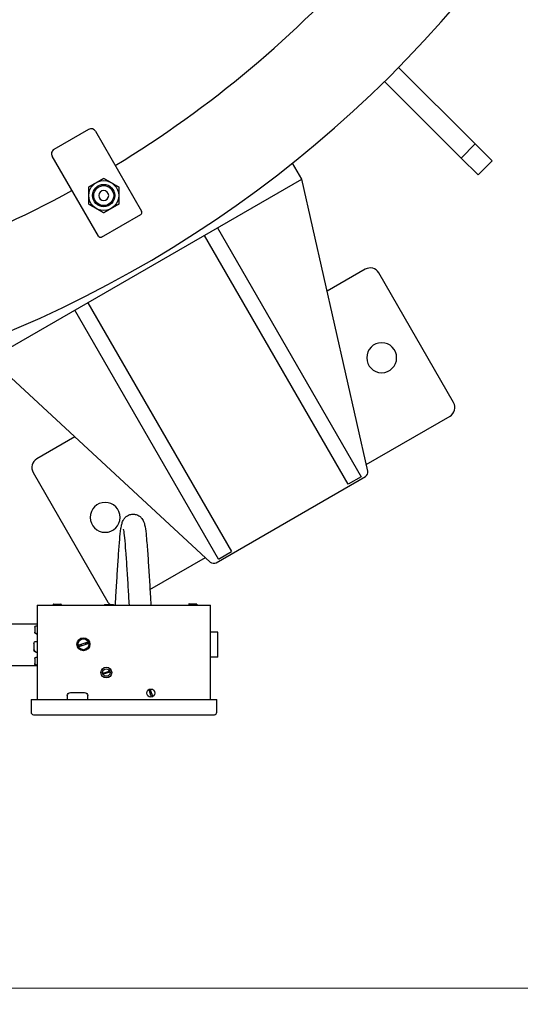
# Model space of a CAD drawing. Header units: inches. Extents: x 1 to 669, y 0 to 417.
# Tile 106 of 256: x 132 to 145, y 317 to 341. Entities that reach past the tile are written whole.
import ezdxf

# ---------------------------------------------------------------- set-up
doc = ezdxf.new("R2010")
doc.units = ezdxf.units.IN
doc.header["$LTSCALE"] = 12
doc.header["$MEASUREMENT"] = 0
doc.header["$PDMODE"] = 1
doc.layers.get('0').update_dxf_attribs({"linetype": 'CONTINUOUS'})
doc.layers.get('Defpoints').update_dxf_attribs({"linetype": 'CONTINUOUS'})
doc.layers.add('D', color=2, linetype='CONTINUOUS')
doc.layers.add('Q', color=4, linetype='CONTINUOUS')
doc.styles.get("Standard").update_dxf_attribs({"font": 'SIMPLEX.SHX', "width": 0.875})
doc.dimstyles.new('STANDARD$0', dxfattribs={"dimscale": 32, "dimtxt": 0.09375, "dimasz": 0.0625, "dimexe": 0.03125, "dimexo": 0.03125, "dimgap": 0.03125, "dimtad": 1, "dimtih": 1, "dimtoh": 1, "dimdec": 4, "dimzin": 12, "dimdsep": 46, "dimlunit": 5, "dimtxsty": 'Standard', "dimcen": -0.03125, "dimclrd": 256, "dimclre": 256, "dimclrt": 256, "dimadec": 0, "dimazin": 0, "dimtfac": 0.875, "dimtdec": 4, "dimtofl": 0, "dimtmove": 0, "dimatfit": 3, "dimfxl": 1, "dimtolj": 1, "dimtzin": 12, "dimlwd": 13, "dimlwe": 13, "dimarcsym": 0})

# ---------------------------------------------------------------- blocks, each defined once
blk = doc.blocks.new('*D22')
at = {"layer": 'D', "lineweight": 13, "transparency": 16777216}
for p, q in [((58.984, 356.095), (58.984, 301.053)), ((158.971, 354.636), (158.971, 301.053)), ((60.984, 302.053), (156.971, 302.053))]:
    blk.add_line(p, q, dxfattribs=at)
at = {"layer": 'D', "transparency": 16777216}
for points in [[(60.984, 302.386), (60.984, 301.72), (58.984, 302.053)], [(156.971, 302.386), (156.971, 301.72), (158.971, 302.053)]]:
    blk.add_solid(points, dxfattribs=at)
at = {"layer": 'Defpoints', "color": 0, "transparency": 16777216}
for p in [(58.984, 357.095), (158.971, 355.636), (158.971, 302.053)]:
    blk.add_point(p, dxfattribs=at)
at = {"layer": 'D', "transparency": 16777216, "insert": (108.978, 304.553), "char_height": 3, "attachment_point": 5}
blk.add_mtext('\\A1;100{}{\\C2;%%p1}', dxfattribs=at)
blk = doc.blocks.new('*D23')
at = {"layer": 'D', "lineweight": 13, "transparency": 16777216}
for p, q in [((90.151, 360.277), (90.151, 307.693)), ((150.151, 360.277), (150.151, 307.693)), ((92.151, 308.693), (148.151, 308.693))]:
    blk.add_line(p, q, dxfattribs=at)
at = {"layer": 'D', "transparency": 16777216}
for points in [[(92.151, 309.026), (92.151, 308.359), (90.151, 308.693)], [(148.151, 309.026), (148.151, 308.359), (150.151, 308.693)]]:
    blk.add_solid(points, dxfattribs=at)
at = {"layer": 'Defpoints', "color": 0, "transparency": 16777216}
for p in [(90.151, 361.277), (150.151, 361.277), (150.151, 308.693)]:
    blk.add_point(p, dxfattribs=at)
at = {"layer": 'D', "transparency": 16777216, "insert": (120.151, 311.193), "char_height": 3, "attachment_point": 5}
blk.add_mtext('\\A1;60', dxfattribs=at)
blk = doc.blocks.new('*D24')
at = {"layer": 'D', "lineweight": 13, "transparency": 16777216}
for p, q in [((121.74, 407.09), (174.159, 407.09)), ((173.159, 405.09), (173.159, 371.688)), ((173.159, 319.169), (173.159, 366.688)), ((121.151, 317.169), (174.159, 317.169))]:
    blk.add_line(p, q, dxfattribs=at)
at = {"layer": 'D', "transparency": 16777216}
for points in [[(172.825, 405.09), (173.492, 405.09), (173.159, 407.09)], [(172.825, 319.169), (173.492, 319.169), (173.159, 317.169)]]:
    blk.add_solid(points, dxfattribs=at)
at = {"layer": 'Defpoints', "color": 0, "transparency": 16777216}
for p in [(120.74, 407.09), (120.151, 317.169), (173.159, 317.169)]:
    blk.add_point(p, dxfattribs=at)
at = {"layer": 'D', "transparency": 16777216, "insert": (173.159, 369.188), "char_height": 3, "attachment_point": 5}
blk.add_mtext('\\A1;90{}{\\C2;%%p1}', dxfattribs=at)
blk = doc.blocks.new('*D48')
at = {"layer": 'D', "linetype": 'ByBlock', "lineweight": 13, "transparency": 16777216}
for p, q in [((153.266, 361.277), (166.045, 361.277)), ((165.045, 359.277), (165.045, 341.723)), ((165.045, 319.169), (165.045, 336.723)), ((121.151, 317.169), (166.045, 317.169))]:
    blk.add_line(p, q, dxfattribs=at)
at = {"layer": 'D', "transparency": 16777216}
for points in [[(164.712, 359.277), (165.378, 359.277), (165.045, 361.277)], [(164.712, 319.169), (165.378, 319.169), (165.045, 317.169)]]:
    blk.add_solid(points, dxfattribs=at)
at = {"layer": 'Defpoints', "color": 0, "transparency": 16777216}
for p in [(152.266, 361.277), (120.151, 317.169), (165.045, 317.169)]:
    blk.add_point(p, dxfattribs=at)
at = {"layer": 'D', "transparency": 16777216, "insert": (165.045, 339.223), "char_height": 3, "attachment_point": 5}
blk.add_mtext('\\A1;44', dxfattribs=at)

msp = doc.modelspace()

# ---------------------------------------------------------------- linework, layer by layer
at = {"extrusion": (-2.44929e-16, -1, -2.22045e-16)}
for p, q in [((141.54034, 340.24156), (143.45839, 338.32352)), ((143.10483, 337.96996), (141.18679, 339.88801)), ((133.77161, 338.68583), (132.90559, 338.18583)), ((133.94237, 338.64008), (135.09987, 336.63523)), ((143.45839, 338.32352), (143.10483, 337.96996)), ((143.88337, 337.89853), (143.45839, 338.32352)), ((134.01733, 336.01023), (132.85983, 338.01508)), ((139.11071, 337.43823), (138.8785, 337.84043)), ((143.10483, 337.96996), (143.52982, 337.54498)), ((143.88337, 337.89853), (143.52982, 337.54498)), ((131.31649, 332.93823), (139.11071, 337.43823)), ((140.76682, 330.12436), (139.11071, 337.43823)), ((134.0993, 335.98827), (135.0779, 336.55327)), ((140.27555, 329.79567), (136.67502, 336.03198)), ((136.99978, 336.21948), (140.60031, 329.98317)), ((140.70222, 335.18166), (139.74661, 334.62994)), ((142.91873, 331.84256), (141.04373, 335.09016)), ((133.75218, 334.34448), (137.35272, 328.10817)), ((137.02796, 327.92067), (133.42742, 334.15698)), ((131.31649, 332.93823), (136.82243, 327.84707)), ((140.72935, 330.28985), (142.82722, 331.50106)), ((133.43059, 330.98339), (132.47498, 330.43166)), ((132.38347, 330.09016), (134.25847, 326.84256)), ((136.96979, 327.83059), (140.70741, 329.98851)), ((140.60031, 329.98317), (140.27555, 329.79567)), ((135.31041, 327.16123), (136.69785, 327.96226)), ((137.02796, 327.92067), (137.35272, 328.10817))]:
    msp.add_line(p, q, dxfattribs=at)
for radius in [0.375, 0.28, 0.25]:
    msp.add_circle((134.1511, 337.02854), radius)
at = {"extrusion": (5.43852e-32, 2.22045e-16, -1)}
for centre, radius in [((-134.1511, 337.02854), 0.125), ((-141.1152, 332.96636), 0.375), ((-134.187, 328.96636), 0.375)]:
    msp.add_circle(centre, radius, dxfattribs=at)
for centre, radius, start, end in [((120.1511, 361.27725), 30, 192.904892, 67.197332), ((120.1511, 361.27725), 27.5, 301.302289, 318.697711), ((133.83411, 338.57758), 0.125, 30, 120), ((132.96809, 338.07758), 0.125, 120, 210), ((120.1511, 361.27725), 27.5, 281.302289, 298.697711), ((135.0479, 336.60523), 0.06, 300, 30), ((140.82722, 334.96516), 0.25, 30, 120), ((142.70222, 331.71756), 0.25, 300, 30), ((132.59998, 330.21516), 0.25, 120, 210), ((140.64491, 330.09676), 0.125, 300, 12.758541), ((136.90729, 327.93885), 0.125, 227.241459, 300), ((134.47498, 326.96756), 0.25, 210, 227.857877)]:
    msp.add_arc(centre, radius, start, end)
msp.add_arc((-134.0693, 336.04023), 0.06, 240, 330, dxfattribs=at)
for points, weights in [([(133.7761, 337.24504), (133.87658, 337.30306), (133.9636, 337.3533)], [1.06727231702, 1.07229945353, 1]), ([(133.7761, 337.02854), (133.7761, 337.12902), (133.7761, 337.24504)], [1, 1.07229945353, 1.06727231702]), ([(133.9636, 337.3533), (134.05062, 337.40354), (134.1511, 337.46155)], [1, 1.07229945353, 1.06727231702]), ([(134.1511, 337.46155), (134.25158, 337.40354), (134.3386, 337.3533)], [1.06727231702, 1.07229945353, 1]), ([(134.3386, 337.3533), (134.42562, 337.30306), (134.5261, 337.24504)], [1, 1.07229945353, 1.06727231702]), ([(134.5261, 337.24504), (134.5261, 337.12902), (134.5261, 337.02854)], [1.06727231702, 1.07229945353, 1]), ([(133.7761, 336.81203), (133.7761, 336.92806), (133.7761, 337.02854)], [1.06727231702, 1.07229945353, 1]), ([(134.5261, 337.02854), (134.5261, 336.92806), (134.5261, 336.81203)], [1, 1.07229945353, 1.06727231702]), ([(133.9636, 336.70378), (133.87658, 336.75402), (133.7761, 336.81203)], [1, 1.07229945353, 1.06727231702]), ([(134.5261, 336.81203), (134.42562, 336.75402), (134.3386, 336.70378)], [1.06727231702, 1.07229945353, 1]), ([(134.1511, 336.59553), (134.05062, 336.65354), (133.9636, 336.70378)], [1.06727231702, 1.07229945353, 1]), ([(134.3386, 336.70378), (134.25158, 336.65354), (134.1511, 336.59553)], [1, 1.07229945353, 1.06727231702])]:
    msp.add_rational_spline(points, weights, degree=2)
at = {"layer": 'Q', "extrusion": (-2.44929e-16, -1, -2.22045e-16)}
for p, q in [((132.48434, 326.76994), (132.48434, 324.39982)), ((132.48434, 326.76994), (136.82686, 326.76994)), ((132.88828, 326.78677), (132.88828, 326.76994)), ((132.89695, 326.79543), (133.07647, 326.79543)), ((133.08513, 326.78677), (133.08513, 326.76994)), ((134.16952, 326.78219), (134.39407, 326.78219)), ((134.16952, 326.78219), (134.16952, 326.76994)), ((134.39407, 326.78219), (134.39407, 326.76994)), ((136.28378, 326.79081), (136.28378, 326.76994)), ((136.29245, 326.79947), (136.47197, 326.79947)), ((136.48064, 326.79081), (136.48064, 326.76994)), ((136.82686, 324.39982), (136.82686, 326.76994)), ((129.31346, 326.30085), (132.48434, 326.30085)), ((132.42318, 326.21481), (132.42318, 326.08892)), ((132.46065, 326.25228), (132.48434, 326.25228)), ((132.45911, 326.05264), (132.45911, 326.06205)), ((132.46065, 326.05129), (132.48434, 326.05129)), ((137.0096, 326.08635), (136.82686, 326.08635)), ((137.0096, 325.46535), (137.0096, 326.08635)), ((132.40415, 325.8096), (132.40415, 325.64243)), ((132.4539, 325.85935), (132.48434, 325.85935)), ((133.5626, 325.78098), (133.71218, 325.82958)), ((133.72491, 325.7904), (133.57533, 325.7418)), ((132.42164, 325.42741), (132.42164, 325.30152)), ((132.45185, 325.59427), (132.45185, 325.60675)), ((132.4539, 325.59247), (132.48434, 325.59247)), ((132.45911, 325.46488), (132.4836, 325.46488)), ((132.4836, 325.41463), (132.48434, 325.41463)), ((137.0096, 325.46535), (136.82686, 325.46535)), ((129.31346, 325.25085), (132.48434, 325.25085)), ((132.45757, 325.26524), (132.45757, 325.27464)), ((132.45911, 325.26389), (132.4836, 325.26389)), ((132.4836, 325.31414), (132.48434, 325.31414)), ((134.16172, 325.07381), (134.26396, 325.10703)), ((134.27266, 325.08025), (134.17042, 325.04703)), ((133.23655, 324.41102), (133.23655, 324.39982)), ((133.23681, 324.50135), (133.23681, 324.39982)), ((133.31555, 324.58009), (133.67228, 324.58009)), ((133.75102, 324.39982), (133.75102, 324.50135)), ((135.33428, 324.50527), (135.29837, 324.61577)), ((135.32732, 324.62517), (135.36322, 324.51467)), ((132.33183, 324.39982), (136.98584, 324.39982)), ((132.33183, 324.39982), (132.33183, 324.08493)), ((136.98584, 324.08493), (136.98584, 324.39982)), ((132.3948, 324.02196), (136.92286, 324.02196))]:
    msp.add_line(p, q, dxfattribs=at)
at = {"layer": 'Q'}
for centre, radius in [((133.64375, 325.78569), 0.16235), ((133.64375, 325.78569), 0.13604), ((134.21719, 325.07703), 0.13396), ((134.21719, 325.07703), 0.09298), ((135.3308, 324.56522), 0.10046), ((135.3308, 324.56522), 0.0000379)]:
    msp.add_circle(centre, radius, dxfattribs=at)
at = {"layer": 'Q', "extrusion": (5.43852e-32, 2.22045e-16, -1)}
for centre, radius, start, end in [((-132.46065, 326.21481), 0.03747, 360, 90), ((-132.46065, 326.08876), 0.03747, 270, 0), ((-132.4539, 325.8096), 0.04975, 0, 90), ((-132.4539, 325.64223), 0.04975, 270, 0), ((-132.45911, 325.42741), 0.03747, 360, 90), ((-132.45911, 325.30136), 0.03747, 270, 0), ((-133.31555, 324.50135), 0.07874, 0, 90), ((-133.67228, 324.50135), 0.07874, 90, 180)]:
    msp.add_arc(centre, radius, start, end, dxfattribs=at)
at = {"layer": 'Q'}
for centre, radius, start, end in [((133.64375, 325.78569), 0.05953, 177.756098, 218.243902), ((133.64375, 325.78569), 0.05953, 357.756098, 38.243902), ((134.21719, 325.07703), 0.04069, 177.756098, 218.243902), ((134.21719, 325.07703), 0.04069, 357.756098, 38.243902), ((133.27592, 324.40794), 0.03949, 172.080853, 175.534866), ((133.27592, 324.40416), 0.03996, 168.164927, 170.119071), ((132.3948, 324.08493), 0.06298, 180, 270), ((136.92286, 324.08493), 0.06298, 270, 0)]:
    msp.add_arc(centre, radius, start, end, dxfattribs=at)
for points, knots in [([(134.44261, 326.76994), (134.44931, 326.87228), (134.45603, 326.97918), (134.47236, 327.24289), (134.48214, 327.40424), (134.50164, 327.7172), (134.51161, 327.87227), (134.5314, 328.15561), (134.54147, 328.28692), (134.56177, 328.51227), (134.57207, 328.60786), (134.58958, 328.72517), (134.59588, 328.7608), (134.6113, 328.82228), (134.6184, 328.84897), (134.64222, 328.89679), (134.64935, 328.90945), (134.67283, 328.94384), (134.69302, 328.9669), (134.73817, 329.00246), (134.76173, 329.01635), (134.81473, 329.03742), (134.84514, 329.04414), (134.90563, 329.04713), (134.93652, 329.0434), (134.99456, 329.02659), (135.02226, 329.01318), (135.06954, 328.98045), (135.08956, 328.96097), (135.12007, 328.92308), (135.13126, 328.90457), (135.14854, 328.87088), (135.15458, 328.85561), (135.1675, 328.81878), (135.17257, 328.79893), (135.19119, 328.71626), (135.20092, 328.64391), (135.21843, 328.48447), (135.22556, 328.40855), (135.24349, 328.19537), (135.25443, 328.04354), (135.27526, 327.73111), (135.28544, 327.56773), (135.30533, 327.24437), (135.31529, 327.08036), (135.32844, 326.87256), (135.33177, 326.82077), (135.33509, 326.76994)], [1.96017916, 1.96017916, 1.96017916, 1.96017916, 2.28690799, 2.28690799, 2.76029517, 2.76029517, 3.2425844, 3.2425844, 3.72848724, 3.72848724, 4.22438316, 4.22438316, 4.49942663, 4.49942663, 4.70610862, 4.70610862, 4.7722416, 4.7722416, 4.87935756, 4.87935756, 4.9667186, 4.9667186, 5.0625249, 5.0625249, 5.1582285, 5.1582285, 5.25475174, 5.25475174, 5.34988406, 5.34988406, 5.4408003, 5.4408003, 5.53831665, 5.53831665, 5.69987263, 5.69987263, 6.1860028, 6.1860028, 6.52934388, 6.52934388, 7.05702114, 7.05702114, 7.54934691, 7.54934691, 8.03156871, 8.03156871, 8.19378719, 8.19378719, 8.19378719, 8.19378719]), ([(134.79498, 326.76994), (134.78578, 326.91188), (134.77648, 327.06261), (134.75747, 327.37234), (134.74752, 327.53533), (134.72796, 327.8407), (134.7181, 327.98718), (134.69879, 328.24513), (134.68905, 328.36), (134.67064, 328.53927), (134.66117, 328.60919), (134.65192, 328.65789), (134.64962, 328.66672), (134.64962, 328.66672)], [2.08694829, 2.08694829, 2.08694829, 2.08694829, 2.53700783, 2.53700783, 3.01835468, 3.01835468, 3.49556237, 3.49556237, 3.96844536, 3.96844536, 4.42279531, 4.42279531, 4.59219286, 4.59219286, 4.59219286, 4.59219286]), ([(132.89695, 326.79543), (132.89635, 326.79543), (132.89575, 326.79537), (132.89517, 326.79525), (132.8946, 326.79513), (132.89404, 326.79495), (132.8935, 326.79472), (132.89247, 326.79427), (132.89153, 326.79362), (132.89074, 326.79281), (132.88996, 326.79201), (132.88934, 326.79106), (132.88892, 326.79002), (132.8885, 326.78899), (132.88828, 326.78788), (132.88828, 326.78677)], [-0.00079936, -0.00079936, -0.00079936, -0.00079936, 0.04492151, 0.04492151, 0.04492151, 0.089816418, 0.089816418, 0.089816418, 0.176099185, 0.176099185, 0.176099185, 0.261834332, 0.261834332, 0.261834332, 0.346827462, 0.346827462, 0.346827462, 0.346827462]), ([(133.08513, 326.78677), (133.08513, 326.78788), (133.08492, 326.78899), (133.0845, 326.79002), (133.08408, 326.79106), (133.08346, 326.79201), (133.08268, 326.79281), (133.08189, 326.79362), (133.08095, 326.79427), (133.07992, 326.79472), (133.07938, 326.79495), (133.07882, 326.79513), (133.07825, 326.79525), (133.07766, 326.79537), (133.07707, 326.79543), (133.07647, 326.79543)], [0.00047572, 0.00047572, 0.00047572, 0.00047572, 0.085448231, 0.085448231, 0.085448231, 0.171162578, 0.171162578, 0.171162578, 0.257424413, 0.257424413, 0.257424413, 0.30230843, 0.30230843, 0.30230843, 0.348018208, 0.348018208, 0.348018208, 0.348018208]), ([(136.29245, 326.79947), (136.29185, 326.79947), (136.29126, 326.79941), (136.29067, 326.79929), (136.2901, 326.79917), (136.28954, 326.79899), (136.289, 326.79876), (136.28797, 326.79831), (136.28703, 326.79766), (136.28624, 326.79685), (136.28546, 326.79605), (136.28484, 326.7951), (136.28442, 326.79406), (136.284, 326.79303), (136.28378, 326.79192), (136.28378, 326.79081)], [-0.00079936, -0.00079936, -0.00079936, -0.00079936, 0.04492151, 0.04492151, 0.04492151, 0.089816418, 0.089816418, 0.089816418, 0.176099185, 0.176099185, 0.176099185, 0.261834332, 0.261834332, 0.261834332, 0.346827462, 0.346827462, 0.346827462, 0.346827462]), ([(136.48064, 326.79081), (136.48064, 326.79192), (136.48042, 326.79303), (136.48, 326.79406), (136.47958, 326.7951), (136.47896, 326.79605), (136.47818, 326.79685), (136.47739, 326.79766), (136.47645, 326.79831), (136.47542, 326.79876), (136.47488, 326.79899), (136.47432, 326.79917), (136.47375, 326.79929), (136.47316, 326.79941), (136.47257, 326.79947), (136.47197, 326.79947)], [0.00047572, 0.00047572, 0.00047572, 0.00047572, 0.085448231, 0.085448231, 0.085448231, 0.171162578, 0.171162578, 0.171162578, 0.257424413, 0.257424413, 0.257424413, 0.30230843, 0.30230843, 0.30230843, 0.348018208, 0.348018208, 0.348018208, 0.348018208]), ([(132.42318, 326.09832), (132.42318, 326.0938), (132.42427, 326.08847), (132.42782, 326.08019), (132.43089, 326.07574), (132.43742, 326.06944), (132.44204, 326.06646), (132.45013, 326.06324), (132.45486, 326.06225), (132.45911, 326.06205)], [-0.142362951, -0.142362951, -0.142362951, -0.142362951, -0.106143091, -0.106143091, -0.070652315, -0.070652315, -0.035220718, -0.035220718, -0.003848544, -0.003848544, -0.003848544, -0.003848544]), ([(132.45911, 326.05264), (132.45488, 326.05284), (132.45017, 326.05383), (132.44212, 326.05702), (132.43752, 326.05997), (132.43096, 326.06625), (132.42786, 326.07071), (132.42428, 326.07902), (132.42318, 326.08437), (132.42318, 326.08986), (132.42323, 326.09084), (132.4233, 326.09184)], [-0.572770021, -0.572770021, -0.572770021, -0.572770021, -0.541563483, -0.541563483, -0.506300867, -0.506300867, -0.470645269, -0.470645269, -0.434255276, -0.434255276, -0.42669269, -0.42669269, -0.42669269, -0.42669269]), ([(132.40415, 325.65492), (132.40415, 325.64889), (132.4056, 325.64179), (132.41036, 325.63074), (132.41447, 325.62482), (132.42318, 325.61648), (132.42929, 325.61256), (132.43998, 325.60833), (132.44623, 325.60702), (132.45185, 325.60675)], [-0.189033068, -0.189033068, -0.189033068, -0.189033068, -0.140713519, -0.140713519, -0.093369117, -0.093369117, -0.046546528, -0.046546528, -0.0051097, -0.0051097, -0.0051097, -0.0051097]), ([(132.45185, 325.59427), (132.4462, 325.59454), (132.43992, 325.59585), (132.42919, 325.60013), (132.42305, 325.60408), (132.41438, 325.61246), (132.4103, 325.61836), (132.40558, 325.62936), (132.40415, 325.63643), (132.40415, 325.64369), (132.40421, 325.64499), (132.4043, 325.64631)], [-0.760538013, -0.760538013, -0.760538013, -0.760538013, -0.718881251, -0.718881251, -0.671834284, -0.671834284, -0.624708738, -0.624708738, -0.576615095, -0.576615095, -0.566573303, -0.566573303, -0.566573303, -0.566573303]), ([(133.5095, 325.76373), (133.5095, 325.76373), (133.5109, 325.76418), (133.51547, 325.76567), (133.51946, 325.76696), (133.52796, 325.76973), (133.534, 325.77169), (133.54526, 325.77535), (133.5525, 325.7777), (133.55993, 325.78011), (133.56125, 325.78054), (133.5626, 325.78098)], [-0.780564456, -0.780564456, -0.780564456, -0.780564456, -0.733111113, -0.733111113, -0.68537633, -0.68537633, -0.637109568, -0.637109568, -0.587848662, -0.587848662, -0.577611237, -0.577611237, -0.577611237, -0.577611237]), ([(133.57533, 325.7418), (133.57398, 325.74136), (133.57266, 325.74093), (133.56523, 325.73852), (133.55799, 325.73617), (133.54673, 325.73251), (133.54069, 325.73055), (133.53219, 325.72778), (133.5282, 325.72649), (133.52363, 325.725), (133.52223, 325.72455), (133.52223, 325.72455)], [-0.202946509, -0.202946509, -0.202946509, -0.202946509, -0.192715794, -0.192715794, -0.143454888, -0.143454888, -0.095188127, -0.095188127, -0.047453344, -0.047453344, 0, 0, 0, 0]), ([(133.71218, 325.82958), (133.71353, 325.83002), (133.71485, 325.83045), (133.72228, 325.83286), (133.72952, 325.83522), (133.74078, 325.83888), (133.74681, 325.84084), (133.75532, 325.8436), (133.75931, 325.8449), (133.76388, 325.84638), (133.76528, 325.84684), (133.76528, 325.84684)], [-0.20295322, -0.20295322, -0.20295322, -0.20295322, -0.192715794, -0.192715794, -0.143454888, -0.143454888, -0.095188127, -0.095188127, -0.047453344, -0.047453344, 0, 0, 0, 0]), ([(133.77801, 325.80765), (133.77801, 325.80765), (133.77661, 325.8072), (133.77204, 325.80572), (133.76805, 325.80442), (133.75954, 325.80166), (133.75351, 325.7997), (133.74225, 325.79604), (133.73501, 325.79368), (133.72758, 325.79127), (133.72626, 325.79084), (133.72491, 325.7904)], [-0.780568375, -0.780568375, -0.780568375, -0.780568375, -0.733115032, -0.733115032, -0.685380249, -0.685380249, -0.637113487, -0.637113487, -0.587852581, -0.587852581, -0.577621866, -0.577621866, -0.577621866, -0.577621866]), ([(132.42164, 325.31092), (132.42164, 325.3064), (132.42272, 325.30107), (132.42628, 325.29279), (132.42935, 325.28834), (132.43588, 325.28204), (132.4405, 325.27906), (132.44859, 325.27584), (132.45331, 325.27485), (132.45757, 325.27464)], [-0.142362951, -0.142362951, -0.142362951, -0.142362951, -0.106143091, -0.106143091, -0.070652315, -0.070652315, -0.035220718, -0.035220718, -0.003848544, -0.003848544, -0.003848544, -0.003848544]), ([(132.45757, 325.26524), (132.45334, 325.26544), (132.44863, 325.26642), (132.44058, 325.26962), (132.43597, 325.27257), (132.42942, 325.27885), (132.42632, 325.2833), (132.42273, 325.29162), (132.42164, 325.29697), (132.42164, 325.30246), (132.42169, 325.30344), (132.42176, 325.30443)], [-0.572770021, -0.572770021, -0.572770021, -0.572770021, -0.541563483, -0.541563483, -0.506300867, -0.506300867, -0.470645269, -0.470645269, -0.434255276, -0.434255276, -0.42669269, -0.42669269, -0.42669269, -0.42669269]), ([(134.12543, 325.06202), (134.12543, 325.06202), (134.12638, 325.06233), (134.12951, 325.06334), (134.13224, 325.06423), (134.13805, 325.06612), (134.14217, 325.06746), (134.14987, 325.06996), (134.15482, 325.07157), (134.15989, 325.07322), (134.1608, 325.07351), (134.16172, 325.07381)], [-0.533515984, -0.533515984, -0.533515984, -0.533515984, -0.501081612, -0.501081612, -0.468454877, -0.468454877, -0.435464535, -0.435464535, -0.401794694, -0.401794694, -0.394797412, -0.394797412, -0.394797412, -0.394797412]), ([(134.17042, 325.04703), (134.1695, 325.04673), (134.1686, 325.04644), (134.16352, 325.04479), (134.15857, 325.04318), (134.15087, 325.04068), (134.14675, 325.03934), (134.14094, 325.03745), (134.13821, 325.03656), (134.13508, 325.03555), (134.13413, 325.03524), (134.13413, 325.03524)], [-0.138718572, -0.138718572, -0.138718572, -0.138718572, -0.131721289, -0.131721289, -0.098051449, -0.098051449, -0.065061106, -0.065061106, -0.032434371, -0.032434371, 0, 0, 0, 0]), ([(134.26396, 325.10703), (134.26488, 325.10733), (134.26579, 325.10762), (134.27086, 325.10927), (134.27581, 325.11088), (134.28351, 325.11338), (134.28763, 325.11472), (134.29344, 325.11661), (134.29617, 325.1175), (134.2993, 325.11851), (134.30025, 325.11882), (134.30025, 325.11882)], [-0.138718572, -0.138718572, -0.138718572, -0.138718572, -0.131721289, -0.131721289, -0.098051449, -0.098051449, -0.065061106, -0.065061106, -0.032434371, -0.032434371, 0, 0, 0, 0]), ([(134.30895, 325.09204), (134.30895, 325.09204), (134.308, 325.09173), (134.30488, 325.09072), (134.30215, 325.08983), (134.29633, 325.08794), (134.29221, 325.0866), (134.28451, 325.0841), (134.27956, 325.08249), (134.27449, 325.08084), (134.27358, 325.08055), (134.27266, 325.08025)], [-0.533515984, -0.533515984, -0.533515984, -0.533515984, -0.501081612, -0.501081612, -0.468454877, -0.468454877, -0.435464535, -0.435464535, -0.401794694, -0.401794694, -0.394797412, -0.394797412, -0.394797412, -0.394797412]), ([(135.31458, 324.66436), (135.31465, 324.66416), (135.31497, 324.66318), (135.316, 324.65999), (135.31696, 324.65704), (135.319, 324.65076), (135.32045, 324.6463), (135.32315, 324.63798), (135.32489, 324.63263), (135.32667, 324.62714), (135.32699, 324.62617), (135.32732, 324.62517)], [-0.572770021, -0.572770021, -0.572770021, -0.572770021, -0.541563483, -0.541563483, -0.506300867, -0.506300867, -0.470645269, -0.470645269, -0.434255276, -0.434255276, -0.42669269, -0.42669269, -0.42669269, -0.42669269]), ([(135.29837, 324.61577), (135.29805, 324.61676), (135.29773, 324.61774), (135.29595, 324.62323), (135.29421, 324.62858), (135.29151, 324.6369), (135.29006, 324.64135), (135.28802, 324.64763), (135.28706, 324.65058), (135.28602, 324.65377), (135.2857, 324.65476), (135.28564, 324.65496)], [-0.149925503, -0.149925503, -0.149925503, -0.149925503, -0.142362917, -0.142362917, -0.105972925, -0.105972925, -0.070317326, -0.070317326, -0.035054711, -0.035054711, -0.003848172, -0.003848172, -0.003848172, -0.003848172]), ([(135.34701, 324.46607), (135.34694, 324.46628), (135.34663, 324.46726), (135.34559, 324.47045), (135.34463, 324.4734), (135.34259, 324.47968), (135.34114, 324.48414), (135.33844, 324.49246), (135.3367, 324.49781), (135.33492, 324.50329), (135.3346, 324.50427), (135.33428, 324.50527)], [-0.572770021, -0.572770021, -0.572770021, -0.572770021, -0.541563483, -0.541563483, -0.506300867, -0.506300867, -0.470645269, -0.470645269, -0.434255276, -0.434255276, -0.42669269, -0.42669269, -0.42669269, -0.42669269]), ([(135.36322, 324.51467), (135.36354, 324.51368), (135.36386, 324.5127), (135.36564, 324.50721), (135.36738, 324.50186), (135.37008, 324.49354), (135.37153, 324.48909), (135.37357, 324.4828), (135.37453, 324.47985), (135.37557, 324.47666), (135.37589, 324.47568), (135.37595, 324.47548)], [-0.149925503, -0.149925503, -0.149925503, -0.149925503, -0.142362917, -0.142362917, -0.105972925, -0.105972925, -0.070317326, -0.070317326, -0.035054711, -0.035054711, -0.003848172, -0.003848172, -0.003848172, -0.003848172])]:
    msp.add_open_spline(points, degree=3, knots=knots, dxfattribs=at)
for points in [[(132.42318, 326.21466), (132.42318, 326.21371), (132.42323, 326.21273), (132.4233, 326.21174)], [(132.40415, 325.80939), (132.40415, 325.80814), (132.40421, 325.80684), (132.4043, 325.80552)], [(132.42164, 325.42725), (132.42164, 325.42631), (132.42169, 325.42533), (132.42176, 325.42434)]]:
    msp.add_open_spline(points, degree=3, dxfattribs=at)

# ---------------------------------------------------------------- dimensions: what is measured, and where the dimension line sits
at = {"layer": 'D'}
dim = msp.add_linear_dim(base=(173.15851, 317.16945), p1=(120.7396, 407.08975), p2=(120.1511, 317.16945), angle=90, text='<>{}{\\C2;%%p1}', dimstyle='STANDARD$0', override={"dimdec": 1, "dimtp": 1, "dimtm": 1, "dimarcsym": 1}, dxfattribs=at)
dim.commit()
dim.dimension.update_dxf_attribs({"geometry": '*D24', "text_midpoint": (173.15851, 369.18774), "dimtype": 160})
dim = msp.add_linear_dim(base=(150.1511, 308.69279), p1=(90.1511, 361.27725), p2=(150.1511, 361.27725), dimstyle='STANDARD$0', override={"dimarcsym": 1}, dxfattribs=at)
dim.commit()
dim.dimension.update_dxf_attribs({"geometry": '*D23', "text_midpoint": (120.1511, 311.19279)})
dim = msp.add_linear_dim(base=(165.04515, 317.16945), p1=(152.26576, 361.27725), p2=(120.1511, 317.16945), angle=90, dimstyle='STANDARD$0', override={"dimdec": 2, "dimadec": 8, "dimarcsym": 1}, dxfattribs=at)
dim.commit()
dim.dimension.update_dxf_attribs({"geometry": '*D48', "text_midpoint": (165.04515, 339.22335)})
dim = msp.add_linear_dim(base=(158.97115, 302.0531), p1=(58.98388, 357.09545), p2=(158.97115, 355.63636), text='<>{}{\\C2;%%p1}', dimstyle='STANDARD$0', override={"dimdec": 0, "dimtp": 1, "dimtm": 1, "dimarcsym": 1}, dxfattribs=at)
dim.commit()
dim.dimension.update_dxf_attribs({"geometry": '*D22', "text_midpoint": (108.97752, 304.5531)})

doc.saveas('drawing.dxf')
